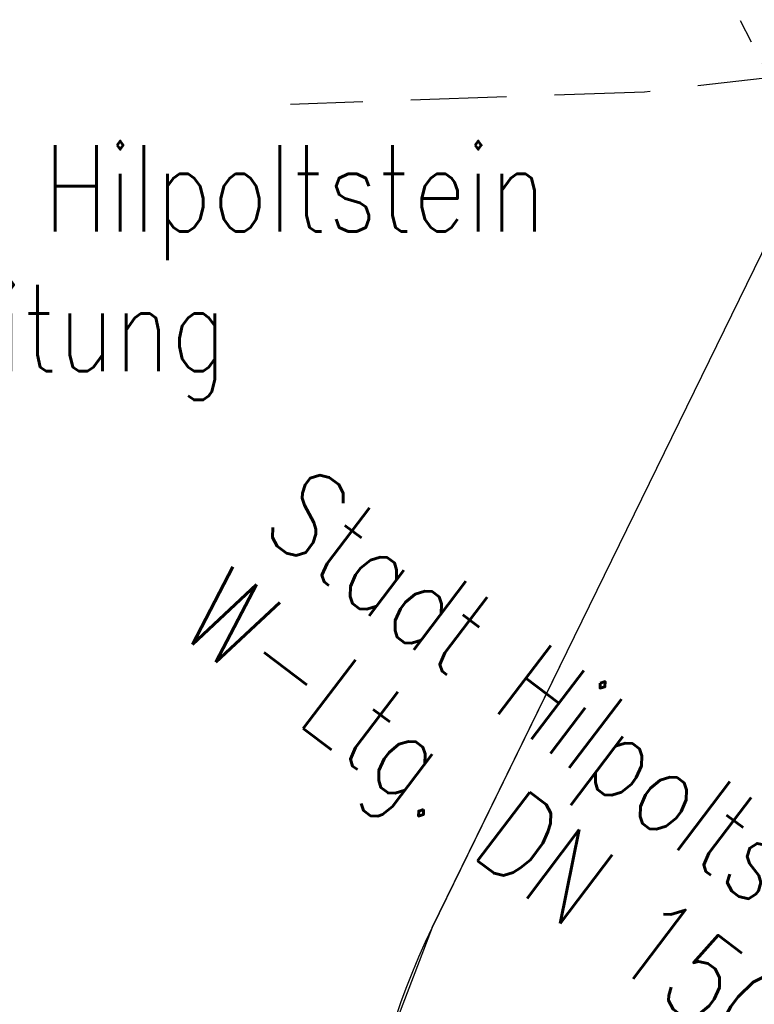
# Model space of a CAD drawing. Extents: x 446005 to 446745, y 447032 to 448234.
# Tile 58 of 127: x 446311 to 446326, y 447314 to 447335. Entities that reach past the tile are written whole.
import ezdxf

# ---------------------------------------------------------------- set-up
doc = ezdxf.new("R2010")
doc.units = 0
doc.header["$LTSCALE"] = 2
doc.header["$MEASUREMENT"] = 0
for name, pattern in [('AUSGEZOGEN', [0]), ('GESTRICH-X2', [1.5, 1, -0.5]), ('GETRENNTX3', [3.25, 1, -0.75, 0, -0.75, 0, -0.75]), ('STRICHLINIEX2', [0.5, 0.25, -0.25])]:
    doc.linetypes.add(name, pattern=pattern)
for name, color, linetype in [('BOESCHG', 250, 'AUSGEZOGEN'), ('DB-Autohof', 15, 'CONTINUOUS'), ('FBRTOP', 250, 'AUSGEZOGEN'), ('GASLTG', 4, 'GESTRICH-X2'), ('TELEKOM', 4, 'GETRENNTX3'), ('W-LTG', 4, 'GESTRICH-X2')]:
    doc.layers.add(name, color=color, linetype=linetype)
doc.styles.add('ROMANS', font='romans.shx', dxfattribs={"width": 0.8})

msp = doc.modelspace()

# ---------------------------------------------------------------- linework, layer by layer
at = {"layer": 'BOESCHG'}
msp.add_lwpolyline([(446482.746, 447140.555, 0.000007), (446485.092, 447124.399, 0.000282)], format="xyb", dxfattribs=at)
at = {"layer": 'DB-Autohof', "linetype": 'STRICHLINIEX2'}
msp.add_line((446330.129, 447326.223), (446311.122, 447362.451), dxfattribs=at)
at = {"layer": 'DB-Autohof', "linetype": 'Continuous'}
for p, q in [((446319.288, 447315.715), (446326.922, 447331.342)), ((446321.953, 447321.171), (446319.288, 447315.715)), ((446319.288, 447315.715), (446318.353, 447313.288))]:
    msp.add_line(p, q, dxfattribs=at)
msp.add_arc((446332.766, 447309.131), 15, 153.9638, 233.5257, dxfattribs=at)
at = {"layer": 'FBRTOP'}
for points in [[(446412.075, 447372.655, 0.000006), (446414.084, 447357.131, 0.00001), (446415.257, 447348.066, 0.000016), (446416.854, 447335.736, -0.000001), (446418.45, 447323.406, -0.000146), (446420.528, 447307.322, -0.000272), (446421.634, 447298.702, -0.00647), (446421.709, 447298.052, -0.000174), (446424.154, 447273.889, -0.003297), (446424.467, 447270.569, -0.001172), (446425.263, 447261.222)], [(446363.327, 447740.448, 0.000002), (446366.277, 447717.758, 0.000326)]]:
    msp.add_lwpolyline(points, format="xyb", dxfattribs=at)
at = {"layer": 'GASLTG', "flags": 128}
msp.add_lwpolyline([(446355.882, 447298.682), (446354.032, 447302.542), (446353.13, 447305.846), (446347.04, 447318.601), (446342.403, 447329.112), (446340.557, 447331.841), (446337.827, 447333.763), (446330.636, 447333.955), (446323.715, 447333.148), (446316.332, 447332.891)], dxfattribs=at)

# ---------------------------------------------------------------- texts
at = {"layer": 'TELEKOM', "style": 'ROMANS', "width": 0.8}
for s, p in [('Stadt Hilpoltstein', (446305.128, 447330.241)), ('Gasleitung', (446305.128, 447327.327))]:
    msp.add_text(s, height=1.8, dxfattribs=at).set_placement(p)
at = {"layer": 'W-LTG', "style": 'ROMANS', "width": 0.8}
for s, p in [('Stadt Hilpoltstein', (446315.66, 447323.974)), ('W-Ltg. DN 150', (446313.943, 447321.886))]:
    msp.add_text(s, height=1.8, rotation=322.7921, dxfattribs=at).set_placement(p)

doc.saveas('drawing.dxf')
